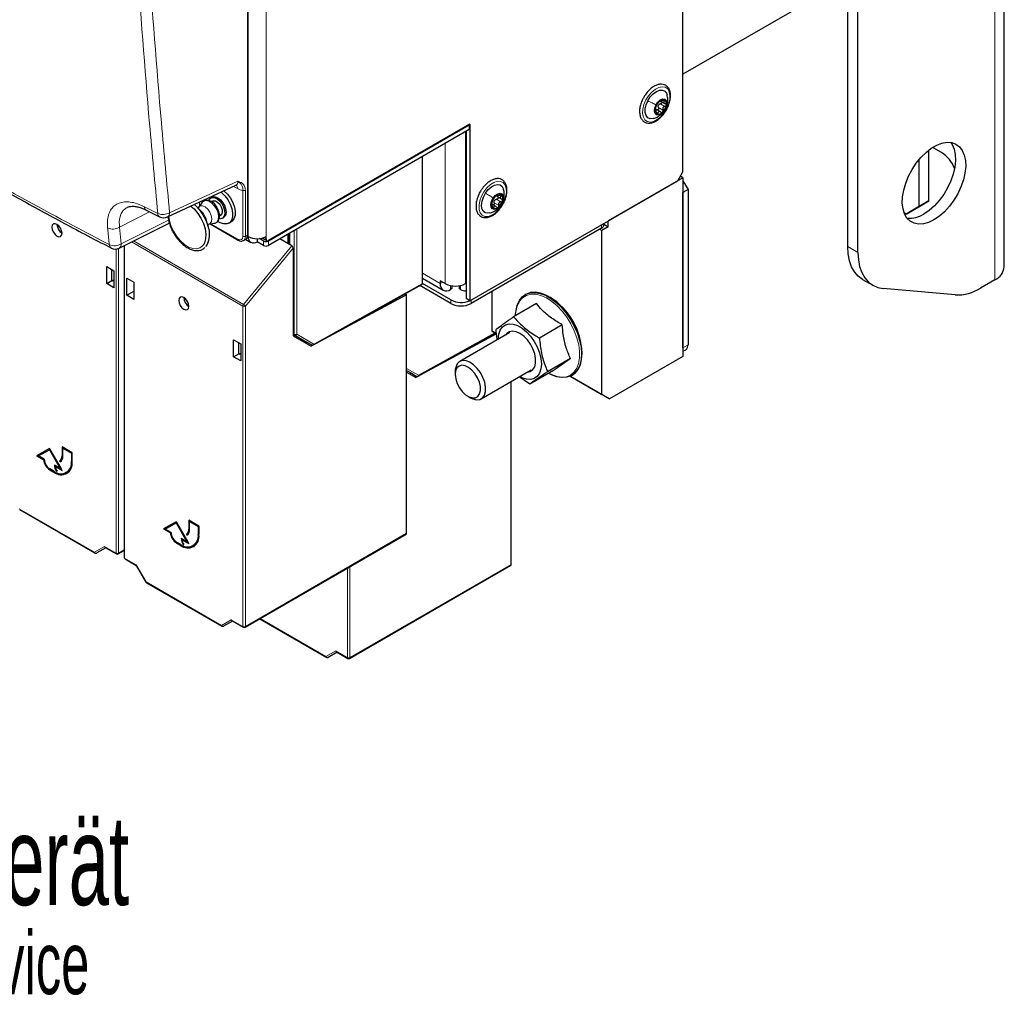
# Paper-space layout 'Blatt2' of a CAD drawing. Header units: millimetres. Extents: x 5 to 418, y 2 to 292.
# Tile 4 of 93: x 148 to 203, y 62 to 116. Entities that reach past the tile are written whole.
import ezdxf

# ---------------------------------------------------------------- set-up
doc = ezdxf.new("R2010")
doc.units = ezdxf.units.MM
doc.layers.add('SLD-0', color=7, linetype='Continuous')
doc.styles.add('SLDTEXTSTYLE0', font='TXT', dxfattribs={"width": 0.605})

psp = doc.layouts.new('Blatt2')

# ---------------------------------------------------------------- linework, layer by layer
at = {"color": 7, "linetype": 'Continuous', "lineweight": 25}
for p, q in [((202.587, 102.548), (202.587, 245.443)), ((160.4, 104.318), (160.4, 188.415)), ((193.857, 103.672), (193.857, 134.561)), ((194.423, 103.345), (194.423, 134.329)), ((184.665, 107.835), (184.665, 133.245)), ((160.41, 104.633), (160.41, 122.16)), ((193.857, 118.588), (184.665, 113.281)), ((183.427, 111.774), (183.647, 111.647)), ((183.108, 111.348), (183.148, 111.338)), ((183.16, 111.292), (183.113, 111.32)), ((183.417, 111.183), (183.144, 111.341)), ((172.785, 110.498), (161.556, 104.015)), ((172.743, 110.441), (161.556, 103.983)), ((172.715, 110.457), (172.743, 110.441)), ((172.743, 110.441), (172.743, 110.196)), ((172.785, 110.498), (172.785, 100.65)), ((172.743, 110.196), (161.556, 103.738)), ((172.573, 110.098), (172.573, 100.773)), ((198.383, 108.999), (198.384, 109.056)), ((198.383, 106.222), (198.383, 108.999)), ((198.665, 109.162), (198.592, 109.2)), ((199.09, 108.917), (198.665, 109.162)), ((170.134, 101.61), (170.134, 108.689)), ((197.817, 108.504), (197.817, 105.896)), ((184.382, 107.345), (184.665, 107.835)), ((155.911, 105.323), (159.733, 107.09)), ((172.785, 100.65), (184.382, 107.345)), ((184.665, 107.508), (180.493, 105.1)), ((184.665, 107.508), (184.523, 107.59)), ((184.665, 107.508), (184.665, 97.546)), ((184.665, 107.345), (184.947, 106.855)), ((174.27, 106.534), (174.32, 106.505)), ((184.947, 106.855), (184.665, 106.692)), ((184.665, 98.036), (184.665, 106.692)), ((184.947, 106.855), (184.947, 98.2)), ((157.862, 106.14), (157.66, 105.874)), ((158.403, 106.424), (158.332, 106.383)), ((158.466, 106.229), (158.373, 106.176)), ((174.243, 105.904), (174.031, 106.026)), ((174.268, 106.486), (174.24, 106.516)), ((174.265, 106.487), (174.539, 106.329)), ((198.383, 106.222), (197.675, 105.814)), ((197.817, 105.896), (198.383, 106.222)), ((154.732, 105.706), (155.477, 105.33)), ((157.783, 105.672), (157.522, 105.931)), ((158.822, 105.395), (158.916, 105.45)), ((197.11, 105.487), (197.003, 105.549)), ((197.11, 105.487), (197.817, 105.896)), ((197.675, 105.814), (197.11, 105.487)), ((153.23, 103.589), (156.018, 104.985)), ((158.186, 104.781), (158.092, 105.136)), ((158.205, 104.929), (158.537, 104.971)), ((158.293, 104.94), (159.865, 104.033)), ((158.982, 105.257), (159.053, 105.298)), ((159.334, 104.975), (159.475, 105.057)), ((180.249, 104.867), (180.249, 104.959)), ((180.249, 104.914), (180.493, 104.773)), ((180.493, 104.773), (180.493, 105.1)), ((149.77, 104.798), (149.843, 104.844)), ((162.63, 104.357), (162.63, 103.847)), ((162.714, 104.406), (162.714, 103.799)), ((180.132, 104.704), (172.849, 100.499)), ((180.019, 104.638), (180.139, 104.569)), ((180.493, 104.773), (180.139, 104.569)), ((180.139, 95.424), (180.139, 104.569)), ((160.153, 104.007), (160.274, 104.067)), ((160.284, 104.073), (160.57, 103.907)), ((160.92, 104.109), (160.92, 103.942)), ((161.274, 103.738), (160.92, 103.942)), ((161.274, 103.983), (161.043, 104.116)), ((161.244, 104.128), (161.456, 104.006)), ((161.415, 104.097), (161.415, 104.228)), ((162.63, 103.847), (162.188, 104.102)), ((162.856, 103.717), (162.63, 103.847)), ((153.5, 103.725), (153.5, 86.346)), ((162.926, 103.583), (162.926, 98.695)), ((152.53, 102.56), (152.93, 102.329)), ((152.53, 101.608), (152.53, 102.56)), ((152.818, 101.774), (152.818, 102.394)), ((152.93, 102.329), (152.93, 101.377)), ((152.53, 101.608), (152.818, 101.774)), ((152.93, 101.377), (152.53, 101.608)), ((152.84, 101.762), (152.818, 101.774)), ((152.84, 101.762), (152.93, 101.814)), ((153.65, 100.962), (153.65, 101.913)), ((153.65, 101.913), (154.05, 101.682)), ((154.05, 101.682), (154.05, 100.731)), ((170.134, 101.911), (171.296, 101.239)), ((171.718, 100.695), (170.134, 101.61)), ((171.413, 101.606), (171.131, 101.769)), ((171.131, 101.769), (171.131, 101.606)), ((172.573, 101.622), (172.545, 101.606)), ((194.686, 101.84), (195.251, 101.514)), ((202.059, 101.814), (201.262, 101.353)), ((153.65, 100.962), (154.05, 101.192)), ((164.06, 98.192), (170.112, 101.564)), ((169.257, 100.979), (169.162, 101.034)), ((171.718, 100.499), (169.991, 101.496)), ((171.779, 101.327), (171.696, 101.279)), ((171.779, 101.485), (171.779, 101.327)), ((172.179, 101.485), (172.179, 101.327)), ((172.262, 101.279), (172.179, 101.327)), ((174.03, 98.951), (174.03, 101.181)), ((199.847, 100.974), (195.837, 101.333)), ((154.05, 100.731), (153.65, 100.962)), ((156.841, 100.716), (156.914, 100.762)), ((169.257, 100.979), (163.93, 98.115)), ((169.257, 87.691), (169.257, 100.979)), ((172.785, 100.65), (172.573, 100.773)), ((176.498, 100.492), (175.221, 99.755)), ((175.898, 101.007), (175.872, 100.992)), ((169.894, 96.455), (174.198, 98.853)), ((175.007, 98.876), (172.214, 97.263)), ((174.03, 98.951), (174.264, 98.815)), ((174.264, 98.815), (174.03, 98.951)), ((177.936, 99.312), (176.66, 98.575)), ((159.601, 98.478), (160.001, 98.247)), ((159.601, 97.526), (159.601, 98.478)), ((159.889, 97.692), (159.889, 98.312)), ((162.926, 98.791), (163.696, 98.346)), ((162.926, 98.695), (163.93, 98.115)), ((163.6, 98.306), (163.682, 98.354)), ((163.696, 98.346), (163.962, 98.192)), ((174.265, 98.799), (169.764, 96.379)), ((160.001, 98.247), (160.001, 97.295)), ((184.665, 97.833), (184.823, 97.925)), ((159.601, 97.526), (159.889, 97.692)), ((160.001, 97.295), (159.601, 97.526)), ((159.911, 97.68), (159.889, 97.692)), ((159.911, 97.68), (160.001, 97.732)), ((178.393, 97.435), (177.116, 96.698)), ((184.665, 97.546), (180.563, 95.179)), ((169.257, 96.767), (169.53, 96.609)), ((169.257, 96.672), (169.764, 96.379)), ((171.965, 96.714), (171.965, 96.551)), ((173.413, 95.185), (176.207, 96.797)), ((177.412, 96.738), (176.135, 96.001)), ((169.434, 96.57), (169.516, 96.617)), ((169.53, 96.609), (169.795, 96.456)), ((175.09, 85.954), (175.09, 96.153)), ((176.135, 96.001), (175.526, 96.405)), ((178.377, 96.441), (180.139, 95.424)), ((180.563, 95.179), (178.377, 96.441)), ((178.472, 96.488), (178.497, 96.503)), ((172.672, 95.326), (172.813, 95.244)), ((180.139, 95.424), (180.563, 95.179)), ((149.331, 92.418), (148.623, 92.01)), ((149.331, 92.418), (148.652, 92.026)), ((148.726, 92), (149.331, 92.349)), ((150.038, 91.193), (149.331, 92.418)), ((149.359, 92.365), (149.331, 92.349)), ((149.331, 92.349), (149.935, 91.301)), ((149.359, 92.365), (149.963, 91.318)), ((150.603, 92.173), (150.038, 92.5)), ((150.038, 92.5), (150.038, 92.01)), ((150.066, 92.483), (150.066, 92.026)), ((150.108, 92.443), (150.08, 92.426)), ((150.08, 91.985), (150.08, 92.426)), ((150.08, 92.426), (150.561, 92.149)), ((150.108, 92.443), (150.589, 92.165)), ((148.652, 92.026), (148.623, 92.01)), ((148.623, 92.01), (149.008, 91.788)), ((148.652, 92.026), (149.036, 91.804)), ((149.048, 91.814), (148.726, 92)), ((149.036, 91.804), (149.008, 91.788)), ((149.933, 91.733), (149.905, 91.717)), ((149.905, 91.717), (149.935, 91.665)), ((149.933, 91.733), (149.962, 91.683)), ((150.589, 92.165), (150.561, 92.149)), ((150.561, 92.149), (150.561, 91.708)), ((150.589, 92.165), (150.589, 91.724)), ((150.603, 91.683), (150.603, 92.173)), ((149.585, 91.144), (149.359, 91.275)), ((149.359, 91.226), (149.585, 91.095)), ((149.387, 91.242), (149.613, 91.112)), ((149.935, 91.301), (149.613, 91.487)), ((149.684, 91.43), (149.656, 91.414)), ((149.656, 91.414), (150.038, 91.193)), ((149.684, 91.43), (150.009, 91.242)), ((149.748, 91.164), (149.721, 91.148)), ((149.963, 91.318), (149.935, 91.301)), ((149.721, 91.148), (149.759, 91.148)), ((150.275, 91.076), (150.303, 91.092)), ((147.677, 89.013), (151.874, 86.59)), ((157.674, 88.091), (157.109, 88.418)), ((157.109, 88.418), (157.109, 87.928)), ((156.402, 88.336), (155.694, 87.928)), ((155.723, 87.944), (155.694, 87.928)), ((155.694, 87.928), (156.079, 87.706)), ((156.402, 88.336), (155.723, 87.944)), ((155.723, 87.944), (156.107, 87.722)), ((155.797, 87.918), (156.402, 88.267)), ((156.119, 87.732), (155.797, 87.918)), ((157.109, 87.111), (156.402, 88.336)), ((156.43, 88.283), (156.402, 88.267)), ((156.402, 88.267), (157.006, 87.219)), ((156.43, 88.283), (157.035, 87.236)), ((157.137, 88.401), (157.137, 87.944)), ((157.179, 88.361), (157.151, 88.344)), ((157.151, 87.903), (157.151, 88.344)), ((157.151, 88.344), (157.632, 88.067)), ((157.179, 88.361), (157.66, 88.083)), ((157.66, 88.083), (157.632, 88.067)), ((157.632, 88.067), (157.632, 87.626)), ((157.66, 88.083), (157.66, 87.642)), ((157.674, 87.601), (157.674, 88.091)), ((156.107, 87.722), (156.079, 87.706)), ((157.006, 87.219), (156.684, 87.405)), ((156.755, 87.348), (156.727, 87.332)), ((156.727, 87.332), (157.109, 87.111)), ((156.755, 87.348), (157.08, 87.16)), ((157.004, 87.651), (156.976, 87.635)), ((156.976, 87.635), (157.006, 87.583)), ((157.004, 87.651), (157.033, 87.601)), ((160.243, 82.453), (169.236, 87.645)), ((152.476, 86.879), (151.975, 86.59)), ((152.446, 86.896), (153.072, 86.535)), ((156.656, 87.062), (156.43, 87.193)), ((156.43, 87.144), (156.656, 87.013)), ((156.458, 87.16), (156.684, 87.03)), ((156.819, 87.082), (156.792, 87.066)), ((156.792, 87.066), (156.83, 87.066)), ((157.035, 87.236), (157.006, 87.219)), ((157.346, 86.994), (157.374, 87.01)), ((153.172, 86.535), (153.5, 86.725)), ((153.55, 86.259), (154.173, 85.899)), ((154.172, 85.902), (154.711, 84.967)), ((166.077, 80.717), (175.07, 85.908)), ((154.748, 84.931), (158.945, 82.508)), ((161.054, 82.921), (164.779, 80.771)), ((159.547, 82.797), (159.046, 82.508)), ((159.517, 82.814), (160.143, 82.453)), ((165.38, 81.061), (164.88, 80.772)), ((165.351, 81.078), (165.977, 80.717))]:
    psp.add_line(p, q, dxfattribs=at)
at = {"color": 7, "linetype": 'Continuous', "lineweight": 18}
for p, q in [((202.059, 101.814), (202.059, 244.708)), ((160.386, 104.301), (160.386, 188.398)), ((160.4, 104.618), (160.4, 122.144)), ((160.425, 104.228), (160.425, 119.824)), ((161.415, 104.228), (161.415, 119.824)), ((183.408, 111.629), (183.655, 111.486)), ((183.545, 111.834), (183.626, 111.787)), ((183.114, 111.307), (183.127, 111.3)), ((183.188, 111.163), (183.273, 111.114)), ((183.302, 111.427), (183.549, 111.284)), ((172.545, 101.606), (172.545, 110.081)), ((171.413, 101.606), (171.413, 109.428)), ((198.383, 108.999), (198.168, 108.874)), ((156.036, 105.562), (159.842, 107.322)), ((159.824, 106.904), (159.604, 107.03)), ((160.127, 104.242), (160.127, 106.807)), ((160.265, 106.805), (160.265, 104.24)), ((174.283, 106.539), (174.296, 106.532)), ((174.443, 106.54), (174.528, 106.491)), ((157.701, 106.151), (157.701, 105.929)), ((174.141, 106.115), (174.388, 105.972)), ((174.265, 106.307), (174.513, 106.164)), ((174.524, 106.003), (174.53, 106.01)), ((153.245, 104.75), (154.91, 105.616)), ((154.63, 105.894), (155.377, 105.518)), ((174.035, 105.9), (174.114, 105.854)), ((153.34, 103.822), (155.98, 105.143)), ((158.342, 104.946), (159.844, 104.079)), ((180.132, 104.704), (180.132, 104.892)), ((153.245, 104.75), (153.34, 103.822)), ((160.4, 104.618), (160.4, 104.618)), ((162.743, 104.423), (162.743, 103.782)), ((162.992, 98.786), (162.992, 104.567)), ((163.133, 104.648), (163.133, 98.786)), ((160.122, 100.354), (153.919, 103.935)), ((154.023, 103.986), (160.158, 100.445)), ((160.265, 104.24), (160.386, 104.301)), ((160.425, 104.228), (160.384, 104.252)), ((161.274, 103.738), (161.274, 103.983)), ((161.289, 104.17), (161.415, 104.097)), ((161.556, 103.983), (161.556, 103.738)), ((153.051, 86.581), (153.051, 103.538)), ((153.191, 103.572), (153.191, 86.58)), ((153.529, 103.739), (153.529, 86.305)), ((160.158, 100.445), (162.856, 103.717)), ((162.926, 103.583), (160.262, 100.353)), ((193.857, 103.672), (194.423, 103.345)), ((170.134, 102.181), (171.131, 101.606)), ((164.082, 98.238), (170.134, 101.61)), ((171.272, 101.687), (171.131, 101.606)), ((171.696, 101.5), (171.696, 101.279)), ((172.262, 101.5), (172.262, 101.279)), ((171.718, 100.499), (171.718, 100.695)), ((172.849, 100.687), (172.849, 100.499)), ((160.122, 82.499), (160.122, 100.354)), ((160.262, 100.353), (160.262, 82.498)), ((169.916, 96.502), (174.168, 98.871)), ((162.926, 98.824), (162.992, 98.786)), ((163.013, 98.74), (162.926, 98.791)), ((163.962, 98.192), (163.013, 98.74)), ((163.133, 98.786), (164.082, 98.238)), ((184.665, 98.036), (184.947, 98.2)), ((169.257, 96.882), (169.916, 96.502)), ((169.795, 96.456), (169.257, 96.767)), ((150.066, 92.026), (150.038, 92.01)), ((150.589, 91.724), (150.561, 91.708)), ((149.387, 91.242), (149.359, 91.226)), ((149.613, 91.112), (149.585, 91.095)), ((147.656, 89.058), (151.853, 86.636)), ((157.137, 87.944), (157.109, 87.928)), ((157.66, 87.642), (157.632, 87.626)), ((160.262, 82.498), (169.257, 87.691)), ((151.853, 86.636), (152.405, 86.954)), ((152.405, 86.954), (153.051, 86.581)), ((153.191, 86.58), (153.5, 86.759)), ((156.458, 87.16), (156.43, 87.144)), ((156.684, 87.03), (156.656, 87.013)), ((153.529, 86.305), (154.176, 85.932)), ((154.176, 85.932), (154.727, 84.976)), ((165.956, 80.762), (165.956, 85.751)), ((166.096, 80.762), (175.09, 85.954)), ((166.096, 85.832), (166.096, 80.762)), ((154.727, 84.976), (158.924, 82.553)), ((161.083, 82.938), (164.758, 80.817)), ((158.924, 82.553), (159.476, 82.872)), ((159.476, 82.872), (160.122, 82.499)), ((164.758, 80.817), (165.31, 81.136)), ((165.31, 81.136), (165.956, 80.762))]:
    psp.add_line(p, q, dxfattribs=at)
at = {"color": 7, "linetype": 'Continuous', "lineweight": 18, "flags": 128}
for points in [[(182.603, 111.845), (182.753, 112.084), (182.931, 112.289), (183.126, 112.448), (183.325, 112.549), (183.515, 112.585), (183.681, 112.554), (183.813, 112.458), (183.902, 112.303), (183.942, 112.1), (183.929, 111.864), (183.866, 111.609), (183.756, 111.353), (183.607, 111.115), (183.428, 110.909), (183.233, 110.75), (183.034, 110.649), (182.845, 110.613), (182.679, 110.644), (182.547, 110.741), (182.458, 110.895), (182.418, 111.098), (182.43, 111.335), (182.493, 111.59), (182.603, 111.845)], [(173.568, 106.727), (173.737, 106.948), (173.927, 107.126), (174.126, 107.251), (174.321, 107.313), (174.497, 107.308), (174.644, 107.237), (174.751, 107.104), (174.81, 106.919), (174.819, 106.694), (174.775, 106.444), (174.683, 106.186), (174.548, 105.939), (174.379, 105.719), (174.189, 105.54), (173.99, 105.416), (173.795, 105.354), (173.619, 105.358), (173.472, 105.43), (173.365, 105.562), (173.306, 105.748), (173.297, 105.973), (173.341, 106.223), (173.433, 106.48), (173.568, 106.727)], [(157.862, 106.14), (157.944, 106.21), (158.078, 106.237), (158.234, 106.195), (158.396, 106.089), (158.545, 105.93), (158.665, 105.736), (158.744, 105.527), (158.773, 105.327), (158.748, 105.156), (158.673, 105.034), (158.555, 104.974), (158.537, 104.971)], [(157.659, 105.873), (157.749, 105.94), (157.878, 105.946), (158.023, 105.883), (158.164, 105.761), (158.283, 105.595), (158.364, 105.408), (158.395, 105.226), (158.373, 105.072), (158.3, 104.968), (158.203, 104.929)], [(157.939, 103.789), (157.879, 103.709), (157.727, 103.595), (157.54, 103.544), (157.328, 103.561), (157.1, 103.643), (156.868, 103.788), (156.645, 103.987), (156.44, 104.231), (156.265, 104.507), (156.128, 104.802), (156.036, 105.1), (155.995, 105.362)], [(177.165, 96.595), (177.319, 96.52), (177.618, 96.418), (177.902, 96.382), (178.163, 96.413), (178.394, 96.51), (178.588, 96.67), (178.739, 96.889), (178.843, 97.16), (178.898, 97.475), (178.9, 97.825), (178.852, 98.201), (178.753, 98.591), (178.607, 98.984), (178.417, 99.37), (178.19, 99.736), (177.932, 100.072), (177.65, 100.369), (177.353, 100.618), (177.048, 100.812), (176.746, 100.946), (176.453, 101.014), (176.18, 101.017), (175.933, 100.952), (175.72, 100.824), (175.547, 100.634), (175.504, 100.567)]]:
    psp.add_lwpolyline(points, dxfattribs=at)
at = {"color": 7, "linetype": 'Continuous', "lineweight": 25, "flags": 128}
for points in [[(182.71, 111.799), (182.844, 112.011), (183.005, 112.188), (183.181, 112.318), (183.356, 112.39), (183.517, 112.398), (183.651, 112.341), (183.746, 112.224), (183.781, 112.133)], [(183.015, 110.811), (183.003, 110.808), (182.842, 110.801), (182.709, 110.858), (182.613, 110.975), (182.564, 111.142), (182.564, 111.347), (182.614, 111.572), (182.71, 111.799)], [(183.691, 111.344), (183.583, 111.185), (183.452, 111.067), (183.316, 111.009), (183.198, 111.019), (183.114, 111.095), (183.078, 111.227), (183.095, 111.393), (183.163, 111.569)], [(183.163, 111.569), (183.271, 111.728), (183.403, 111.845), (183.538, 111.904), (183.657, 111.894), (183.74, 111.817), (183.776, 111.686), (183.759, 111.52), (183.691, 111.344)], [(198.665, 105.162), (198.367, 105.019), (198.076, 104.938), (197.803, 104.923), (197.555, 104.974), (197.338, 105.088), (197.16, 105.264), (197.025, 105.495), (196.937, 105.775), (196.899, 106.097), (196.912, 106.45), (196.975, 106.825), (197.087, 107.211), (197.244, 107.596), (197.442, 107.971), (197.675, 108.323), (197.937, 108.643), (198.22, 108.921), (198.515, 109.15), (198.815, 109.324), (199.111, 109.436), (199.393, 109.484), (199.655, 109.466), (199.889, 109.383), (200.087, 109.237), (200.244, 109.033), (200.356, 108.777), (200.419, 108.475), (200.432, 108.136), (200.393, 107.771), (200.306, 107.389), (200.171, 107.002), (199.992, 106.62), (199.776, 106.256), (199.527, 105.919), (199.254, 105.618), (198.964, 105.364), (198.665, 105.162)], [(199.6, 109.475), (199.678, 109.36), (199.79, 109.103), (199.853, 108.801), (199.866, 108.463), (199.828, 108.097), (199.74, 107.715), (199.605, 107.328), (199.427, 106.947), (199.21, 106.582), (198.962, 106.245), (198.689, 105.945), (198.398, 105.69), (198.1, 105.488)], [(173.659, 106.654), (173.81, 106.849), (173.981, 107.002), (174.158, 107.1), (174.327, 107.137), (174.474, 107.108), (174.587, 107.016), (174.657, 106.874)], [(158.904, 106.706), (158.931, 106.685), (159.12, 106.507), (159.286, 106.288), (159.419, 106.043), (159.51, 105.788), (159.553, 105.541), (159.544, 105.318), (159.484, 105.135), (159.377, 105.005), (159.231, 104.935), (159.056, 104.931), (158.863, 104.994), (158.728, 105.073)], [(159.052, 106.783), (159.073, 106.767), (159.261, 106.589), (159.428, 106.37), (159.561, 106.125), (159.652, 105.87), (159.694, 105.623), (159.685, 105.4), (159.625, 105.217), (159.519, 105.086), (159.475, 105.057)], [(173.895, 105.546), (173.789, 105.53), (173.642, 105.559), (173.529, 105.65), (173.458, 105.797), (173.436, 105.987), (173.464, 106.205), (173.541, 106.434), (173.659, 106.654)], [(174.081, 106.371), (174.201, 106.516), (174.337, 106.611), (174.468, 106.642), (174.574, 106.605), (174.64, 106.504), (174.654, 106.356), (174.616, 106.182), (174.53, 106.01)], [(157.424, 106.022), (157.489, 105.963), (157.707, 105.724), (157.898, 105.449), (158.055, 105.15), (158.169, 104.842), (158.235, 104.539), (158.25, 104.255), (158.214, 104.003), (158.128, 103.796), (158.042, 103.685)], [(158.512, 104.975), (158.577, 104.978), (158.705, 105.047), (158.786, 105.159), (158.824, 105.304), (158.82, 105.48), (158.769, 105.673), (158.677, 105.861), (158.553, 106.028), (158.406, 106.159), (158.244, 106.242), (158.099, 106.263), (157.971, 106.231), (157.863, 106.142), (157.862, 106.139), (157.862, 106.139)], [(158.045, 106.259), (158.045, 106.262), (158.043, 106.308)], [(158.226, 106.252), (158.275, 106.336), (158.379, 106.403), (158.513, 106.407), (158.662, 106.348), (158.811, 106.231), (158.944, 106.07), (159.045, 105.882), (159.104, 105.687), (159.115, 105.506), (159.076, 105.36), (158.992, 105.263), (158.871, 105.227), (158.811, 105.231)], [(158.399, 106.19), (158.473, 106.231), (158.588, 106.223), (158.714, 106.153), (158.831, 106.033), (158.921, 105.88), (158.971, 105.718), (158.974, 105.572), (158.928, 105.463), (158.849, 105.411)], [(158.403, 106.424), (158.45, 106.444), (158.584, 106.448), (158.733, 106.389), (158.882, 106.272), (159.014, 106.111), (159.116, 105.922), (159.175, 105.727), (159.186, 105.547), (159.147, 105.4), (159.063, 105.304), (159.053, 105.298)], [(174.53, 106.01), (174.41, 105.865), (174.274, 105.77), (174.143, 105.739), (174.037, 105.776), (173.971, 105.877), (173.957, 106.025), (173.995, 106.199), (174.081, 106.371)], [(157.229, 105.932), (157.406, 105.769), (157.611, 105.525), (157.786, 105.249), (157.923, 104.954), (158.015, 104.656), (158.058, 104.368), (158.048, 104.106), (157.988, 103.883), (157.939, 103.789)], [(149.755, 104.258), (149.863, 104.22), (149.955, 104.238), (150.016, 104.309), (150.038, 104.421), (150.016, 104.559), (149.955, 104.7), (149.863, 104.824), (149.755, 104.911), (149.647, 104.949), (149.555, 104.931), (149.493, 104.86), (149.472, 104.748), (149.493, 104.61), (149.555, 104.469), (149.647, 104.345), (149.755, 104.258)], [(194.686, 101.84), (194.685, 101.84), (194.442, 102.021), (194.236, 102.257), (194.072, 102.546), (193.953, 102.882), (193.881, 103.259), (193.857, 103.672)], [(194.423, 103.345), (194.447, 102.933), (194.519, 102.555), (194.638, 102.219), (194.802, 101.931), (195.007, 101.694), (195.251, 101.514), (195.529, 101.393), (195.837, 101.333)], [(175.413, 100.375), (175.425, 100.412), (175.544, 100.666), (175.707, 100.868), (175.909, 101.012), (176.146, 101.094), (176.412, 101.112), (176.697, 101.065), (176.996, 100.955), (177.3, 100.784), (177.6, 100.558), (177.888, 100.282), (178.157, 99.963), (178.399, 99.612), (178.608, 99.237), (178.777, 98.848), (178.903, 98.456), (178.981, 98.072), (179.01, 97.706), (178.989, 97.369), (178.918, 97.069), (178.8, 96.814), (178.637, 96.612), (178.435, 96.468), (178.197, 96.386), (177.932, 96.368), (177.646, 96.415), (177.348, 96.525), (177.241, 96.579)], [(178.497, 96.503), (178.663, 96.627), (178.826, 96.829), (178.944, 97.084), (179.015, 97.384), (179.036, 97.721), (179.007, 98.087), (178.929, 98.471), (178.803, 98.863), (178.634, 99.252), (178.425, 99.627), (178.183, 99.978), (177.914, 100.296), (177.626, 100.572), (177.326, 100.799), (177.022, 100.97), (176.723, 101.08), (176.437, 101.127), (176.172, 101.109), (175.935, 101.027), (175.898, 101.007)], [(156.826, 100.176), (156.934, 100.138), (157.026, 100.156), (157.087, 100.227), (157.109, 100.339), (157.087, 100.477), (157.026, 100.618), (156.934, 100.742), (156.826, 100.829), (156.718, 100.867), (156.626, 100.849), (156.565, 100.778), (156.543, 100.666), (156.565, 100.528), (156.626, 100.387), (156.718, 100.263), (156.826, 100.176)], [(174.369, 98.508), (174.395, 98.781), (174.472, 99.013), (174.597, 99.192), (174.765, 99.311), (174.968, 99.365), (175.198, 99.351), (175.443, 99.27), (175.695, 99.126), (175.94, 98.924), (176.17, 98.674), (176.374, 98.386)], [(175.996, 96.676), (176.153, 96.712), (176.296, 96.813), (176.396, 96.972), (176.448, 97.181), (176.449, 97.426), (176.4, 97.694), (176.302, 97.969), (176.161, 98.235), (175.987, 98.477), (175.788, 98.68), (175.577, 98.834), (175.365, 98.928), (175.165, 98.957), (174.989, 98.92), (174.847, 98.819), (174.796, 98.754)], [(176.374, 98.386), (176.542, 98.074), (176.668, 97.75), (176.747, 97.429), (176.773, 97.125), (176.748, 96.851), (176.67, 96.619), (176.545, 96.44), (176.377, 96.321), (176.174, 96.267), (175.945, 96.281), (175.699, 96.362), (175.569, 96.429)], [(172.813, 95.244), (172.955, 95.176), (173.159, 95.13), (173.341, 95.152), (173.489, 95.241), (173.596, 95.393), (173.653, 95.596), (173.657, 95.839), (173.609, 96.107), (173.51, 96.381), (173.368, 96.646), (173.191, 96.884), (172.99, 97.081), (172.778, 97.224), (172.568, 97.304), (172.374, 97.316), (172.207, 97.26), (172.079, 97.138), (172.079, 97.138)], [(172.06, 96.904), (171.987, 96.74), (171.965, 96.532), (171.996, 96.295), (172.076, 96.046), (172.201, 95.805), (172.361, 95.589), (172.544, 95.413), (172.736, 95.292), (172.924, 95.234), (173.093, 95.243), (173.231, 95.319), (173.327, 95.456), (173.375, 95.644), (173.37, 95.869), (173.314, 96.114), (173.21, 96.361), (173.067, 96.592), (172.894, 96.79), (172.704, 96.94), (172.513, 97.03), (172.333, 97.055), (172.178, 97.012), (172.06, 96.904)]]:
    psp.add_lwpolyline(points, dxfattribs=at)
at = {"color": 7, "linetype": 'Continuous', "lineweight": 25}
for centre, radius, start, end in [((183.839, 111.22), 0.735, 134.5253, 170.0962), ((183.542, 111.429), 0.269, 145.6624, 158.9591), ((183.567, 111.553), 0.309, 77.0525, 141.811), ((183.015, 111.693), 0.735, 314.5253, 350.0962), ((183.5, 111.643), 0.251, 342.353, 57.2575), ((183.354, 111.27), 0.251, 162.353, 237.2575), ((183.288, 111.36), 0.309, 257.0525, 321.811), ((198.096, 107.366), 1.842, 21.0054, 57.3384), ((174.43, 106.354), 0.244, 60.5616, 136.9626), ((174.309, 106.358), 0.319, 337.671, 41.0806), ((174.302, 106.023), 0.319, 157.671, 221.0806), ((174.714, 105.953), 0.733, 129.2121, 164.8591), ((174.381, 106.097), 0.269, 140.3731, 153.698), ((173.897, 106.428), 0.733, 309.2121, 344.8591), ((156.927, 104.821), 1.207, 15.1487, 44.8459), ((174.181, 106.027), 0.244, 240.5616, 316.9626), ((197.305, 106.696), 1.446, 264.4301, 303.3243), ((150.349, 104.928), 0.595, 181.6006, 238.3941), ((155.701, 105.777), 0.5, 243.4173, 294.8105), ((160.391, 104.635), 0.0192, 297.475, 355.2816), ((180.049, 104.887), 0.201, 294.3747, 354.3052), ((160.38, 104.319), 0.02, 289.6179, 355.1002), ((160.727, 104.179), 0.306, 170.786, 309.2033), ((160.92, 105.183), 1.076, 242.6097, 297.3903), ((161.28, 104.189), 0.0704, 214.557, 239.7291), ((161.415, 104.256), 0.307, 242.6097, 297.3903), ((161.501, 104.083), 0.0873, 170.786, 309.2033), ((153.006, 104.036), 0.5, 242.6153, 296.5944), ((161.415, 104.011), 0.307, 242.6097, 297.3903), ((201.686, 102.638), 0.905, 294.3747, 354.3052), ((171.475, 101.55), 0.349, 170.786, 309.2033), ((171.979, 102.697), 1.23, 242.6097, 297.3903), ((172.516, 101.67), 0.467, 236.9734, 276.99), ((199.948, 103.426), 2.454, 267.6422, 302.3493), ((157.42, 100.846), 0.595, 181.6006, 238.3941), ((172.286, 101.804), 1.247, 242.8434, 293.0076), ((172.283, 101.591), 1.23, 242.6097, 297.3903), ((176.889, 99.811), 1.578, 151.3628, 180.1521), ((175.259, 97.636), 3.778, 1.5087, 58.4859), ((164.012, 98.279), 0.1, 240.0027, 299.1235), ((184.662, 98.163), 0.288, 304.0564, 7.2558), ((172.75, 96.731), 0.785, 148.7508, 181.2515), ((169.845, 96.543), 0.1, 240.0027, 299.1235), ((149.781, 91.881), 0.779, 186.8334, 237.1491), ((149.81, 91.897), 0.779, 186.8334, 237.1491), ((149.723, 91.845), 0.676, 182.6055, 237.3945), ((149.966, 91.611), 0.603, 230.7967, 9.214), ((149.717, 91.978), 0.322, 305.698, 5.6204), ((149.745, 91.995), 0.322, 305.698, 5.6204), ((149.73, 91.951), 0.352, 305.698, 5.6204), ((149.933, 91.641), 0.662, 304.0564, 7.2558), ((149.983, 91.583), 0.629, 230.7967, 9.214), ((150.281, 91.512), 0.668, 182.1237, 213.0088), ((150.271, 91.524), 0.63, 184.9131, 203.6276), ((150.279, 91.503), 0.63, 188.133, 214.2787), ((150.035, 91.7), 0.724, 234.3824, 294.3071), ((156.788, 87.896), 0.322, 305.698, 5.6204), ((156.817, 87.913), 0.322, 305.698, 5.6204), ((156.801, 87.869), 0.352, 305.698, 5.6204), ((156.853, 87.799), 0.779, 186.8334, 237.1491), ((156.881, 87.815), 0.779, 186.8334, 237.1491), ((156.794, 87.763), 0.676, 182.6055, 237.3945), ((157.037, 87.529), 0.603, 230.7967, 9.214), ((157.054, 87.501), 0.629, 230.7967, 9.214), ((157.352, 87.43), 0.668, 182.1237, 213.0088), ((157.342, 87.442), 0.63, 184.9132, 203.6315), ((157.35, 87.421), 0.63, 188.133, 214.2787), ((157.004, 87.559), 0.662, 304.0564, 7.2558), ((157.106, 87.618), 0.724, 234.3824, 294.3071), ((151.924, 86.676), 0.1, 240.0027, 300.0054), ((153.122, 86.622), 0.1, 240.0027, 299.9975), ((153.6, 86.346), 0.1, 180, 240.0027), ((154.798, 85.017), 0.1, 210, 240.0027), ((158.995, 82.594), 0.1, 240.0027, 300.0054), ((160.193, 82.54), 0.1, 240.0027, 299.9975), ((164.829, 80.858), 0.1, 240.0027, 300.0054), ((166.027, 80.803), 0.1, 240.0027, 299.9975)]:
    psp.add_arc(centre, radius, start, end, dxfattribs=at)
at = {"color": 7, "linetype": 'Continuous', "lineweight": 18}
for centre, radius, start, end in [((159.549, 106.923), 0.275, 355.8367, 40.2576), ((160.198, 106.945), 0.155, 242.7384, 295.5295), ((154.845, 105.887), 0.215, 178.2572, 238.0677), ((155.664, 106.183), 0.724, 246.6829, 300.9482), ((155.591, 105.511), 0.214, 178.1284, 238.0345), ((155.778, 105.545), 0.259, 300.9996, 3.94), ((152.872, 105.365), 0.719, 245.9522, 301.2741), ((152.966, 104.435), 0.718, 245.9755, 301.3795), ((153.096, 103.796), 0.246, 302.9787, 6.1065), ((159.893, 104.074), 0.0494, 173.7654, 234.8983), ((160.198, 104.38), 0.155, 242.7384, 295.5295), ((152.893, 103.778), 0.219, 179.6517, 238.5856), ((160.276, 100.347), 0.153, 140.2279, 177.3607), ((160.193, 100.491), 0.154, 242.6565, 296.7662), ((159.951, 100.103), 0.4, 38.7383, 58.8203), ((163.063, 98.923), 0.154, 242.6097, 297.3903), ((163.042, 98.781), 0.0503, 174.3796, 234.302), ((163.05, 98.825), 0.0922, 246.3569, 335.1837), ((163.999, 98.277), 0.0922, 246.3569, 335.1837), ((164.032, 98.234), 0.0506, 304.0635, 5.2492), ((169.832, 96.54), 0.0922, 246.3569, 335.1837), ((169.866, 96.497), 0.0506, 304.0635, 5.2492), ((151.937, 86.674), 0.0918, 204.6715, 294.7694), ((151.903, 86.631), 0.0502, 174.3177, 234.3701), ((153.122, 86.718), 0.154, 242.6565, 296.7662), ((153.101, 86.576), 0.0502, 174.3177, 234.3701), ((153.144, 86.574), 0.0476, 305.5752, 7.7049), ((153.549, 86.35), 0.0494, 185.0787, 246.2415), ((153.579, 86.3), 0.0502, 174.3177, 234.3701), ((166.094, 65.279), 22.742, 119.9888, 120.0351), ((154.777, 84.971), 0.0502, 174.3177, 234.3701), ((159.008, 82.592), 0.0918, 204.6715, 294.7694), ((158.974, 82.549), 0.0502, 174.3177, 234.3701), ((160.193, 82.636), 0.154, 242.6565, 296.7662), ((160.172, 82.494), 0.0502, 174.3177, 234.3701), ((160.215, 82.492), 0.0476, 305.5752, 7.7049), ((164.841, 80.855), 0.0918, 204.6715, 294.7694), ((164.808, 80.812), 0.0502, 174.3177, 234.3701), ((166.027, 80.899), 0.154, 242.6565, 296.7662), ((166.006, 80.757), 0.0502, 174.3177, 234.3701), ((166.049, 80.755), 0.0476, 305.5752, 7.7049)]:
    psp.add_arc(centre, radius, start, end, dxfattribs=at)
for centre, major_axis, ratio, start_param, end_param in [((159.468, 107.518), (-0.29, 0.414), 0.569649, 3.038808, 3.875138), ((159.822, 107.722), (-0.501, 0.868), 0.575802, 2.357645, 2.800952), ((159.844, 104.406), (-0.201, 0.347), 0.576854, 2.355515, 3.925398), ((159.915, 104.447), (-0.245, 0.436), 0.572991, 3.070865, 3.932757)]:
    psp.add_ellipse(centre, major_axis=major_axis, ratio=ratio, start_param=start_param, end_param=end_param, dxfattribs=at)
at = {"color": 7, "linetype": 'Continuous', "lineweight": 25}
for centre, major_axis, ratio, start_param, end_param in [((160.034, 104.506), (-0.249, 0.434), 0.575324, 3.109661, 3.928364), ((162.855, 103.623), (-0.0421, 0.0996), 0.570543, 4.074198, 5.636268), ((170.063, 101.65), (-0.05, 0.0866), 0.577382, 3.132863, 3.927224), ((169.186, 87.731), (-0.05, 0.0866), 0.577557, 3.141594, 3.927224), ((152.476, 86.995), (0, 0.107), 0.717434, 1.963397, 2.748877), ((154.246, 85.973), (0.0729, 0.0729), 0.317888, 2.441094, 3.056612), ((175.02, 85.995), (-0.05, 0.0866), 0.577557, 3.141594, 3.927224), ((159.547, 82.913), (0, 0.107), 0.717434, 1.963397, 2.748877), ((165.38, 81.176), (0, 0.107), 0.717434, 1.963397, 2.748877)]:
    psp.add_ellipse(centre, major_axis=major_axis, ratio=ratio, start_param=start_param, end_param=end_param, dxfattribs=at)
at = {"color": 7, "linetype": 'Continuous', "lineweight": 18}
for points, knots in [([(155.377, 105.518), (155.221, 107.184), (154.776, 111.949), (154.177, 119.899), (153.62, 129.388), (153.396, 135.798), (153.284, 139.003)], [0, 0, 0, 0, 0.151906, 0.434604, 0.717302, 1, 1, 1, 1]), ([(153.944, 139.021), (154.056, 135.818), (154.28, 129.413), (154.837, 119.931), (155.436, 111.988), (155.88, 107.227), (156.036, 105.562)], [0, 0, 0, 0, 0.282698, 0.565396, 0.848094, 1, 1, 1, 1]), ([(134.918, 114.2), (136.358, 113.26), (139.239, 111.378), (143.424, 108.863), (147.878, 106.313), (150.899, 104.717), (152.674, 103.779)], [0, 0, 0, 0, 0.257626, 0.515528, 0.715375, 1, 1, 1, 1]), ([(159.842, 107.322), (159.842, 107.322), (159.928, 107.289), (160.077, 107.225), (160.235, 107.052), (160.255, 106.884), (160.265, 106.805)], [0, 0, 0, 0, 0.00199, 0.406331, 0.722166, 1, 1, 1, 1]), ([(160.127, 106.807), (160.124, 106.873), (160.118, 107.019), (160.031, 107.147), (159.936, 107.242), (159.871, 107.298), (159.842, 107.321), (159.842, 107.322)], [0, 0, 0, 0, 0.259618, 0.570647, 0.824142, 0.998062, 1, 1, 1, 1]), ([(152.579, 104.708), (152.572, 104.836), (152.558, 105.092), (152.618, 105.424), (152.737, 105.706), (152.917, 105.927), (153.152, 106.08), (153.434, 106.163), (153.756, 106.171), (154.153, 106.105), (154.455, 105.971), (154.63, 105.894)], [0, 0, 0, 0, 0.106988, 0.213972, 0.321027, 0.428079, 0.534559, 0.641038, 0.74693, 0.852824, 1, 1, 1, 1]), ([(153.69, 105.863), (153.629, 105.828), (153.501, 105.755), (153.362, 105.575), (153.266, 105.344), (153.221, 105.068), (153.237, 104.857), (153.245, 104.75)], [0, 0, 0, 0, 0.18437, 0.385257, 0.592087, 0.793133, 1, 1, 1, 1]), ([(152.674, 103.779), (152.648, 104.036), (152.616, 104.345), (152.584, 104.655), (152.579, 104.708)], [0, 0, 0, 0, 0.829864, 1, 1, 1, 1])]:
    psp.add_open_spline(points, degree=3, knots=knots, dxfattribs=at)
at = {"color": 7, "linetype": 'Continuous', "lineweight": 25}
for points, knots in [([(135.016, 114.013), (135.603, 113.626), (136.929, 112.754), (139.077, 111.386), (141.465, 109.916), (143.941, 108.444), (146.461, 106.997), (149.027, 105.577), (151.134, 104.443), (152.4, 103.792), (152.781, 103.596)], [0, 0, 0, 0, 0.105589, 0.238458, 0.378716, 0.519007, 0.65926, 0.799436, 0.939626, 1, 1, 1, 1]), ([(183.738, 111.285), (183.741, 111.289), (183.794, 111.368), (183.867, 111.543), (183.947, 111.794), (183.98, 112.04), (183.965, 112.267), (183.902, 112.456), (183.794, 112.603), (183.65, 112.698), (183.476, 112.735), (183.29, 112.714), (183.095, 112.637), (182.899, 112.507), (182.713, 112.33), (182.561, 112.139), (182.487, 112.004), (182.458, 111.949)], [0, 0, 0, 0, 0.00397, 0.07814, 0.152482, 0.227195, 0.302476, 0.378129, 0.444974, 0.516094, 0.585131, 0.654477, 0.726407, 0.800353, 0.874757, 0.949001, 1, 1, 1, 1]), ([(183.695, 111.35), (183.711, 111.377), (183.768, 111.473), (183.812, 111.66), (183.83, 111.895), (183.798, 112.048), (183.782, 112.125)], [0, 0, 0, 0, 0.119877, 0.416481, 0.707852, 1, 1, 1, 1]), ([(182.458, 111.949), (182.443, 111.924), (182.382, 111.821), (182.31, 111.625), (182.25, 111.374), (182.239, 111.135), (182.276, 110.921), (182.364, 110.744), (182.472, 110.64), (182.547, 110.604), (182.569, 110.593)], [0, 0, 0, 0, 0.046326, 0.194897, 0.343956, 0.493958, 0.645137, 0.795906, 0.941807, 1, 1, 1, 1]), ([(183.151, 111.454), (183.158, 111.469), (183.169, 111.491), (183.187, 111.529), (183.203, 111.56), (183.219, 111.589), (183.239, 111.625), (183.25, 111.644), (183.257, 111.657)], [0, 0, 0, 0, 0.249168, 0.374303, 0.498903, 0.623987, 0.749746, 1, 1, 1, 1]), ([(183.324, 111.744), (183.316, 111.737), (183.302, 111.722), (183.283, 111.697), (183.267, 111.674), (183.26, 111.662), (183.257, 111.657)], [0, 0, 0, 0, 0.250033, 0.499632, 0.749228, 1, 1, 1, 1]), ([(183.302, 111.427), (183.296, 111.443), (183.284, 111.474), (183.288, 111.508), (183.29, 111.526)], [0, 0, 0, 0, 0.50155, 1, 1, 1, 1]), ([(183.319, 111.581), (183.332, 111.592), (183.358, 111.616), (183.391, 111.625), (183.408, 111.629)], [0, 0, 0, 0, 0.498459, 1, 1, 1, 1]), ([(183.374, 111.771), (183.373, 111.773), (183.372, 111.776), (183.361, 111.773), (183.344, 111.763), (183.331, 111.75), (183.324, 111.744)], [0, 0, 0, 0, 0.249815, 0.499908, 0.75012, 1, 1, 1, 1]), ([(183.374, 111.771), (183.376, 111.767), (183.379, 111.761), (183.398, 111.764), (183.418, 111.77), (183.445, 111.781), (183.484, 111.798), (183.513, 111.815), (183.533, 111.827)], [0, 0, 0, 0, 0.249199, 0.374336, 0.49893, 0.624007, 0.749759, 1, 1, 1, 1]), ([(183.49, 111.738), (183.49, 111.738), (183.494, 111.73), (183.493, 111.709), (183.484, 111.682), (183.464, 111.657), (183.438, 111.638), (183.418, 111.632), (183.408, 111.629)], [0, 0, 0, 0, 0.016595, 0.212651, 0.408859, 0.6061, 0.802652, 1, 1, 1, 1]), ([(183.636, 111.854), (183.629, 111.856), (183.616, 111.859), (183.589, 111.854), (183.56, 111.843), (183.542, 111.832), (183.533, 111.827)], [0, 0, 0, 0, 0.2499907, 0.4996106, 0.7491271, 1, 1, 1, 1]), ([(183.655, 111.486), (183.634, 111.48), (183.602, 111.47), (183.568, 111.441), (183.547, 111.413), (183.536, 111.381), (183.532, 111.336), (183.542, 111.305), (183.549, 111.284)], [0, 0, 0, 0, 0.249168, 0.374303, 0.498903, 0.623987, 0.749746, 1, 1, 1, 1]), ([(183.626, 111.787), (183.614, 111.772), (183.595, 111.751), (183.588, 111.72), (183.591, 111.697), (183.603, 111.677), (183.63, 111.654), (183.66, 111.646), (183.679, 111.64)], [0, 0, 0, 0, 0.249201, 0.374338, 0.498932, 0.624008, 0.74976, 1, 1, 1, 1]), ([(183.626, 111.787), (183.632, 111.794), (183.644, 111.807), (183.652, 111.827), (183.65, 111.845), (183.641, 111.851), (183.636, 111.854)], [0, 0, 0, 0, 0.249852, 0.499902, 0.750115, 1, 1, 1, 1]), ([(183.655, 111.486), (183.665, 111.489), (183.685, 111.495), (183.711, 111.514), (183.732, 111.538), (183.737, 111.557), (183.74, 111.566)], [0, 0, 0, 0, 0.249807, 0.500055, 0.750309, 1, 1, 1, 1]), ([(183.74, 111.566), (183.74, 111.576), (183.74, 111.594), (183.727, 111.617), (183.707, 111.633), (183.688, 111.638), (183.679, 111.64)], [0, 0, 0, 0, 0.249857, 0.499466, 0.749011, 1, 1, 1, 1]), ([(182.569, 110.593), (182.6, 110.582), (182.686, 110.552), (182.844, 110.55), (183.035, 110.602), (183.232, 110.708), (183.424, 110.866), (183.599, 111.06), (183.693, 111.211), (183.738, 111.285)], [0, 0, 0, 0, 0.086073, 0.232213, 0.381767, 0.53676, 0.694164, 0.851444, 1, 1, 1, 1]), ([(183.017, 110.817), (183.056, 110.827), (183.164, 110.852), (183.325, 110.937), (183.492, 111.064), (183.62, 111.203), (183.673, 111.308), (183.695, 111.35)], [0, 0, 0, 0, 0.134691, 0.371929, 0.604369, 0.842249, 1, 1, 1, 1]), ([(183.115, 111.346), (183.114, 111.337), (183.112, 111.32), (183.114, 111.303), (183.119, 111.296), (183.124, 111.299), (183.127, 111.3)], [0, 0, 0, 0, 0.249857, 0.499466, 0.749011, 1, 1, 1, 1]), ([(183.151, 111.454), (183.147, 111.447), (183.141, 111.434), (183.13, 111.406), (183.12, 111.375), (183.117, 111.356), (183.115, 111.346)], [0, 0, 0, 0, 0.249807, 0.500055, 0.750309, 1, 1, 1, 1]), ([(183.18, 111.154), (183.178, 111.176), (183.175, 111.21), (183.167, 111.25), (183.159, 111.276), (183.151, 111.293), (183.141, 111.307), (183.132, 111.303), (183.127, 111.3)], [0, 0, 0, 0, 0.249201, 0.3743378, 0.4989316, 0.6240084, 0.74976, 1, 1, 1, 1]), ([(183.18, 111.154), (183.18, 111.143), (183.182, 111.122), (183.19, 111.093), (183.202, 111.069), (183.213, 111.062), (183.218, 111.058)], [0, 0, 0, 0, 0.249852, 0.499902, 0.750115, 1, 1, 1, 1]), ([(183.218, 111.058), (183.224, 111.057), (183.236, 111.055), (183.252, 111.066), (183.266, 111.086), (183.271, 111.104), (183.273, 111.114)], [0, 0, 0, 0, 0.249991, 0.499611, 0.749127, 1, 1, 1, 1]), ([(183.302, 111.427), (183.305, 111.417), (183.312, 111.398), (183.312, 111.366), (183.302, 111.335), (183.284, 111.31), (183.26, 111.295), (183.24, 111.289), (183.229, 111.292), (183.226, 111.293)], [0, 0, 0, 0, 0.159929, 0.318648, 0.478127, 0.637484, 0.796967, 0.957288, 1, 1, 1, 1]), ([(183.432, 111.17), (183.416, 111.182), (183.392, 111.2), (183.357, 111.206), (183.332, 111.203), (183.31, 111.19), (183.287, 111.163), (183.279, 111.133), (183.273, 111.114)], [0, 0, 0, 0, 0.2491995, 0.3743362, 0.4989302, 0.6240074, 0.7497593, 1, 1, 1, 1]), ([(183.432, 111.17), (183.439, 111.164), (183.454, 111.153), (183.481, 111.147), (183.508, 111.151), (183.523, 111.163), (183.531, 111.169)], [0, 0, 0, 0, 0.2498147, 0.4999078, 0.7501201, 1, 1, 1, 1]), ([(183.531, 111.169), (183.537, 111.176), (183.55, 111.192), (183.559, 111.223), (183.559, 111.255), (183.553, 111.274), (183.549, 111.284)], [0, 0, 0, 0, 0.250033, 0.499632, 0.749228, 1, 1, 1, 1]), ([(159.733, 107.09), (159.733, 107.09), (159.75, 107.102), (159.79, 107.103), (159.785, 107.103), (159.783, 107.104)], [0, 0, 0, 0, 0.006484, 0.729761, 1, 1, 1, 1]), ([(174.638, 106.06), (174.645, 106.071), (174.699, 106.159), (174.769, 106.341), (174.838, 106.592), (174.859, 106.834), (174.831, 107.054), (174.754, 107.24), (174.628, 107.376), (174.468, 107.453), (174.289, 107.468), (174.099, 107.427), (173.903, 107.331), (173.709, 107.182), (173.546, 107.014), (173.462, 106.887), (173.428, 106.836)], [0, 0, 0, 0, 0.010829, 0.089894, 0.169184, 0.248932, 0.329306, 0.409777, 0.488141, 0.562906, 0.636245, 0.710994, 0.788595, 0.867738, 0.946967, 1, 1, 1, 1]), ([(173.428, 106.836), (173.411, 106.812), (173.341, 106.715), (173.257, 106.545), (173.212, 106.402), (173.193, 106.343)], [0, 0, 0, 0, 0.161406, 0.65154, 1, 1, 1, 1]), ([(174.296, 106.532), (174.296, 106.535), (174.297, 106.541), (174.288, 106.542), (174.272, 106.536), (174.258, 106.526), (174.251, 106.521)], [0, 0, 0, 0, 0.249815, 0.499908, 0.75012, 1, 1, 1, 1]), ([(174.296, 106.532), (174.296, 106.525), (174.296, 106.515), (174.313, 106.512), (174.332, 106.513), (174.357, 106.519), (174.397, 106.531), (174.428, 106.545), (174.448, 106.555)], [0, 0, 0, 0, 0.249199, 0.374336, 0.49893, 0.624007, 0.749759, 1, 1, 1, 1]), ([(174.55, 106.567), (174.544, 106.57), (174.533, 106.576), (174.506, 106.576), (174.477, 106.569), (174.458, 106.56), (174.448, 106.555)], [0, 0, 0, 0, 0.249991, 0.499611, 0.749127, 1, 1, 1, 1]), ([(174.526, 106.002), (174.543, 106.026), (174.613, 106.123), (174.676, 106.315), (174.706, 106.558), (174.695, 106.745), (174.661, 106.845), (174.651, 106.872)], [0, 0, 0, 0, 0.099722, 0.393268, 0.649548, 0.907991, 1, 1, 1, 1]), ([(174.528, 106.491), (174.534, 106.498), (174.548, 106.511), (174.559, 106.533), (174.561, 106.553), (174.554, 106.562), (174.55, 106.567)], [0, 0, 0, 0, 0.249852, 0.499902, 0.750115, 1, 1, 1, 1]), ([(173.193, 106.343), (173.185, 106.319), (173.146, 106.211), (173.121, 106.021), (173.124, 105.789), (173.18, 105.587), (173.262, 105.459), (173.323, 105.406), (173.339, 105.393)], [0, 0, 0, 0, 0.062369, 0.278082, 0.495354, 0.714122, 0.93018, 1, 1, 1, 1]), ([(173.339, 105.393), (173.366, 105.373), (173.44, 105.321), (173.586, 105.282), (173.769, 105.292), (173.963, 105.358), (174.16, 105.478), (174.349, 105.647), (174.514, 105.844), (174.599, 105.992), (174.638, 106.06)], [0, 0, 0, 0, 0.075963, 0.204398, 0.333106, 0.466189, 0.603543, 0.742257, 0.880717, 1, 1, 1, 1]), ([(173.9, 105.55), (173.91, 105.551), (173.989, 105.565), (174.128, 105.63), (174.305, 105.742), (174.442, 105.868), (174.502, 105.964), (174.526, 106.002)], [0, 0, 0, 0, 0.03592, 0.306814, 0.569594, 0.832746, 1, 1, 1, 1]), ([(174.007, 106.144), (174.005, 106.135), (174, 106.117), (173.999, 106.097), (174.001, 106.086), (174.005, 106.086), (174.007, 106.086)], [0, 0, 0, 0, 0.249857, 0.499466, 0.749011, 1, 1, 1, 1]), ([(174.05, 106.245), (174.046, 106.239), (174.04, 106.228), (174.028, 106.203), (174.016, 106.174), (174.01, 106.154), (174.007, 106.144)], [0, 0, 0, 0, 0.249807, 0.500055, 0.750309, 1, 1, 1, 1]), ([(174.035, 105.918), (174.035, 105.94), (174.036, 105.974), (174.032, 106.017), (174.028, 106.045), (174.024, 106.067), (174.018, 106.086), (174.011, 106.086), (174.007, 106.086)], [0, 0, 0, 0, 0.249201, 0.374338, 0.498932, 0.624008, 0.74976, 1, 1, 1, 1]), ([(174.05, 106.245), (174.057, 106.257), (174.068, 106.275), (174.089, 106.31), (174.107, 106.338), (174.126, 106.366), (174.151, 106.402), (174.165, 106.423), (174.174, 106.437)], [0, 0, 0, 0, 0.249168, 0.374303, 0.498903, 0.623987, 0.749746, 1, 1, 1, 1]), ([(174.141, 106.115), (174.143, 106.105), (174.148, 106.085), (174.145, 106.053), (174.133, 106.024), (174.114, 106.001), (174.098, 105.995), (174.09, 105.992)], [0, 0, 0, 0, 0.203266, 0.404992, 0.607686, 0.810224, 1, 1, 1, 1]), ([(174.141, 106.115), (174.137, 106.132), (174.129, 106.165), (174.136, 106.199), (174.14, 106.216)], [0, 0, 0, 0, 0.50155, 1, 1, 1, 1]), ([(174.251, 106.521), (174.243, 106.515), (174.228, 106.502), (174.206, 106.478), (174.187, 106.456), (174.178, 106.443), (174.174, 106.437)], [0, 0, 0, 0, 0.250033, 0.499632, 0.749228, 1, 1, 1, 1]), ([(174.174, 106.269), (174.188, 106.279), (174.216, 106.299), (174.249, 106.304), (174.265, 106.307)], [0, 0, 0, 0, 0.498459, 1, 1, 1, 1]), ([(174.342, 106.442), (174.345, 106.44), (174.354, 106.43), (174.36, 106.408), (174.359, 106.379), (174.345, 106.351), (174.323, 106.328), (174.295, 106.312), (174.275, 106.309), (174.265, 106.307)], [0, 0, 0, 0, 0.070468, 0.225088, 0.379578, 0.534187, 0.689611, 0.844492, 1, 1, 1, 1]), ([(174.513, 106.164), (174.491, 106.16), (174.459, 106.154), (174.422, 106.128), (174.4, 106.103), (174.386, 106.072), (174.377, 106.027), (174.384, 105.994), (174.388, 105.972)], [0, 0, 0, 0, 0.249168, 0.374303, 0.498903, 0.623987, 0.749746, 1, 1, 1, 1]), ([(174.528, 106.491), (174.513, 106.477), (174.492, 106.455), (174.479, 106.421), (174.478, 106.396), (174.487, 106.372), (174.51, 106.343), (174.537, 106.331), (174.555, 106.323)], [0, 0, 0, 0, 0.249201, 0.374338, 0.498932, 0.624008, 0.74976, 1, 1, 1, 1]), ([(174.513, 106.164), (174.523, 106.166), (174.543, 106.169), (174.57, 106.185), (174.593, 106.208), (174.601, 106.227), (174.604, 106.236)], [0, 0, 0, 0, 0.249807, 0.500055, 0.750309, 1, 1, 1, 1]), ([(174.604, 106.236), (174.606, 106.246), (174.609, 106.265), (174.599, 106.291), (174.581, 106.312), (174.564, 106.319), (174.555, 106.323)], [0, 0, 0, 0, 0.249857, 0.499466, 0.749011, 1, 1, 1, 1]), ([(153.691, 105.863), (153.723, 105.877), (153.789, 105.908), (153.941, 105.926), (154.144, 105.914), (154.387, 105.852), (154.587, 105.78), (154.706, 105.715), (154.732, 105.701)], [0, 0, 0, 0, 0.171423, 0.357066, 0.556194, 0.75251, 0.946364, 1, 1, 1, 1]), ([(157.658, 105.873), (157.649, 105.861), (157.638, 105.847), (157.619, 105.84), (157.615, 105.839)], [0, 0, 0, 0, 0.777647, 1, 1, 1, 1]), ([(174.035, 105.918), (174.035, 105.907), (174.034, 105.886), (174.039, 105.855), (174.048, 105.829), (174.057, 105.819), (174.061, 105.814)], [0, 0, 0, 0, 0.2498519, 0.4999015, 0.7501147, 1, 1, 1, 1]), ([(174.061, 105.814), (174.066, 105.811), (174.076, 105.806), (174.092, 105.813), (174.106, 105.829), (174.111, 105.845), (174.114, 105.854)], [0, 0, 0, 0, 0.249991, 0.499611, 0.749127, 1, 1, 1, 1]), ([(174.266, 105.877), (174.252, 105.892), (174.231, 105.914), (174.199, 105.926), (174.175, 105.928), (174.154, 105.919), (174.131, 105.898), (174.121, 105.872), (174.114, 105.854)], [0, 0, 0, 0, 0.249199, 0.374336, 0.49893, 0.624007, 0.749759, 1, 1, 1, 1]), ([(174.266, 105.877), (174.273, 105.87), (174.286, 105.857), (174.31, 105.846), (174.337, 105.846), (174.352, 105.855), (174.36, 105.86)], [0, 0, 0, 0, 0.249815, 0.499908, 0.75012, 1, 1, 1, 1]), ([(174.36, 105.86), (174.367, 105.867), (174.381, 105.88), (174.392, 105.91), (174.395, 105.942), (174.391, 105.962), (174.388, 105.972)], [0, 0, 0, 0, 0.250033, 0.499632, 0.749228, 1, 1, 1, 1]), ([(155.945, 105.315), (155.961, 105.22), (155.994, 105.03), (156.098, 104.735), (156.238, 104.45), (156.411, 104.182), (156.611, 103.942), (156.83, 103.74), (157.061, 103.584), (157.295, 103.482), (157.524, 103.437), (157.736, 103.458), (157.898, 103.52), (157.971, 103.592), (157.995, 103.617)], [0, 0, 0, 0, 0.08716, 0.174175, 0.261063, 0.347929, 0.434884, 0.522043, 0.609541, 0.69745, 0.785462, 0.872355, 0.956726, 1, 1, 1, 1]), ([(158.152, 104.908), (158.155, 104.911), (158.171, 104.924), (158.188, 104.926), (158.202, 104.927)], [0, 0, 0, 0, 0.183738, 1, 1, 1, 1]), ([(159.865, 104.033), (159.89, 104.021), (159.955, 103.988), (160.051, 103.971), (160.112, 103.996), (160.135, 104.005)], [0, 0, 0, 0, 0.2799476, 0.7313706, 1, 1, 1, 1]), ([(177.936, 99.312), (177.731, 99.432), (177.313, 99.677), (176.838, 100.086), (176.599, 100.371), (176.498, 100.492)], [0, 0, 0, 0, 0.359919, 0.730738, 1, 1, 1, 1]), ([(174.24, 99.058), (174.261, 99.073), (174.37, 99.157), (174.613, 99.336), (174.951, 99.57), (175.168, 99.719), (175.221, 99.755)], [0, 0, 0, 0, 0.089682, 0.475352, 0.871964, 1, 1, 1, 1]), ([(175.221, 99.755), (175.388, 99.572), (175.726, 99.199), (176.247, 98.821), (176.575, 98.625), (176.66, 98.575)], [0, 0, 0, 0, 0.418556, 0.850162, 1, 1, 1, 1]), ([(174.322, 98.481), (174.303, 98.572), (174.262, 98.759), (174.248, 98.956), (174.24, 99.058)], [0, 0, 0, 0, 0.487606, 1, 1, 1, 1]), ([(178.393, 97.435), (178.304, 97.638), (178.124, 98.052), (177.982, 98.697), (177.95, 99.13), (177.936, 99.312)], [0, 0, 0, 0, 0.359919, 0.730738, 1, 1, 1, 1]), ([(176.66, 98.575), (176.69, 98.295), (176.751, 97.726), (176.94, 97.112), (177.08, 96.783), (177.116, 96.698)], [0, 0, 0, 0, 0.418556, 0.850162, 1, 1, 1, 1]), ([(177.412, 96.738), (177.458, 96.774), (177.578, 96.866), (177.842, 97.058), (178.148, 97.269), (178.344, 97.402), (178.393, 97.435)], [0, 0, 0, 0, 0.209735, 0.542757, 0.886008, 1, 1, 1, 1]), ([(177.116, 96.698), (177.063, 96.662), (176.85, 96.517), (176.512, 96.282), (176.268, 96.102), (176.156, 96.017), (176.135, 96.001)], [0, 0, 0, 0, 0.128036, 0.513599, 0.910318, 1, 1, 1, 1])]:
    psp.add_open_spline(points, degree=3, knots=knots, dxfattribs=at)
at = {"color": 7, "linetype": 'Continuous', "lineweight": 18}
for points in [[(182.71, 111.799), (182.788, 111.759), (182.944, 111.678), (183.09, 111.605), (183.163, 111.569)], [(173.659, 106.654), (173.733, 106.606), (173.88, 106.51), (174.014, 106.417), (174.081, 106.371)]]:
    psp.add_open_spline(points, degree=3, dxfattribs=at)

# ---------------------------------------------------------------- texts
at = {"layer": 'SLD-0', "attachment_point": 1, "style": 'SLDTEXTSTYLE0'}
for s, insert, char_height in [('Basisgerät', (134.671, 71.963), 5), ('basic device', (135.983, 65.495), 3.5)]:
    psp.add_mtext(s, dxfattribs=dict(at, insert=insert, char_height=char_height))

doc.saveas('drawing.dxf')
